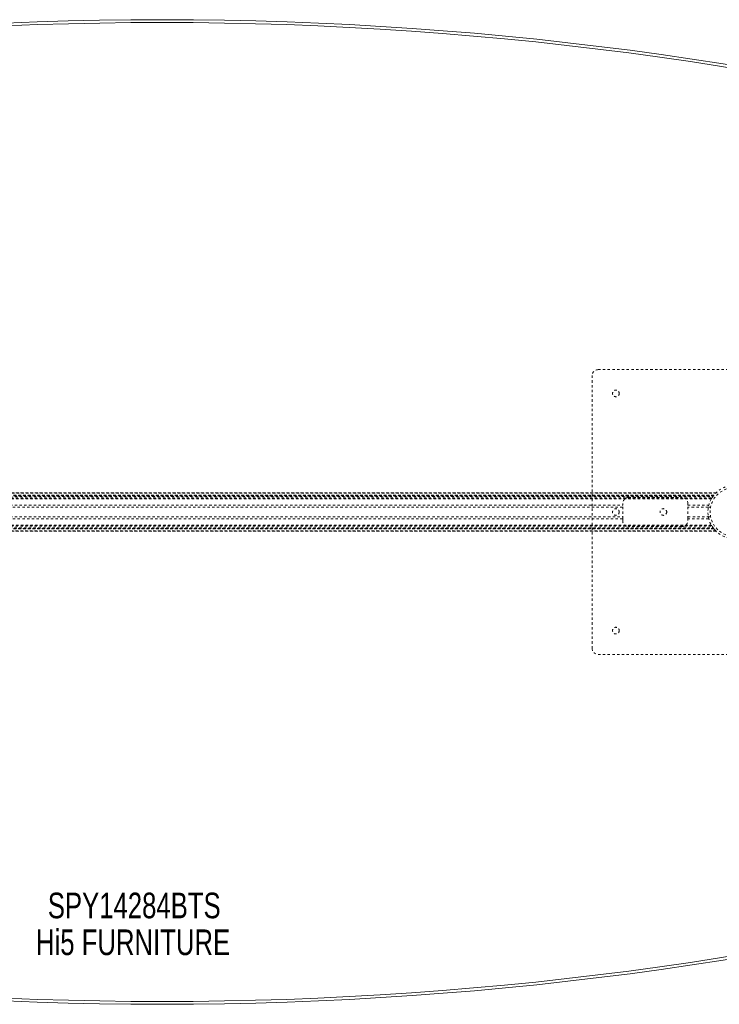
# Model space of a CAD drawing. Header units: inches. Extents: x 25.5 to 109, y 39.5 to 81.
# Tile 3 of 5: x 61.3 to 90.7, y 39.5 to 81. Entities that reach past the tile are written whole.
import ezdxf

# ---------------------------------------------------------------- set-up
doc = ezdxf.new("R2010")
doc.units = ezdxf.units.IN
doc.header["$MEASUREMENT"] = 0
doc.linetypes.add('SLD-Dashed', pattern=[0.075, 0.05, -0.025])
doc.linetypes.add('SLD-Solid', pattern=[0])
doc.layers.add('HI5-SYMBOLTEXT', color=5, linetype='SLD-Solid')
doc.styles.add('SLDTEXTSTYLE0', font='TXT', dxfattribs={"width": 0.75})

# ---------------------------------------------------------------- blocks, each defined once
blk = doc.blocks.new('SW_NOTE_0')
at = {"layer": 'HI5-SYMBOLTEXT', "color": 0, "char_height": 1.08, "attachment_point": 1, "style": 'SLDTEXTSTYLE0'}
for s, insert in [('SPY14284BTS', (0, 1.392)), ('Hi5 FURNITURE', (-0.498, -0.16))]:
    blk.add_mtext(s, dxfattribs=dict(at, insert=insert))

msp = doc.modelspace()

# ---------------------------------------------------------------- linework, layer by layer
at = {"color": 7, "linetype": 'SLD-Dashed', "lineweight": 0}
for p, q in [((85.379, 54.541), (85.379, 66.041)), ((85.629, 66.291), (97.129, 66.291)), ((43.914, 61.096), (90.593, 61.096)), ((90.592, 61.096), (43.915, 61.096)), ((43.927, 61.084), (90.581, 61.084)), ((43.997, 61.006), (90.51, 61.006)), ((90.51, 61.006), (43.997, 61.006)), ((90.506, 61.001), (90.51, 61.006)), ((90.593, 61.096), (90.592, 61.095)), ((90.506, 61.001), (44.001, 61.001)), ((44.004, 60.997), (90.503, 60.997)), ((90.503, 60.997), (44.004, 60.997)), ((90.499, 60.992), (44.009, 60.992)), ((44.016, 60.982), (90.491, 60.982)), ((44.017, 60.981), (90.49, 60.981)), ((90.489, 60.979), (44.018, 60.979)), ((90.487, 60.977), (44.02, 60.977)), ((44.042, 60.947), (90.465, 60.947)), ((44.081, 60.889), (90.426, 60.889)), ((44.097, 60.864), (90.41, 60.864)), ((44.107, 60.846), (90.4, 60.846)), ((86.664, 60.572), (86.664, 60.656)), ((86.914, 60.906), (89.164, 60.906)), ((89.414, 60.656), (89.414, 60.572)), ((90.426, 60.889), (90.429, 60.894)), ((90.475, 60.961), (90.503, 60.997)), ((90.503, 60.997), (90.487, 60.977)), ((47.844, 60.572), (86.664, 60.572)), ((86.664, 60.488), (47.844, 60.488)), ((86.664, 60.009), (86.664, 60.572)), ((89.414, 60.009), (89.414, 60.572)), ((89.414, 60.572), (90.289, 60.572)), ((90.271, 60.488), (89.414, 60.488)), ((90.368, 60.491), (90.272, 60.491)), ((47.844, 60.093), (86.664, 60.093)), ((86.664, 60.009), (47.844, 60.009)), ((86.664, 59.926), (86.664, 60.009)), ((89.414, 60.093), (90.271, 60.093)), ((90.289, 60.009), (89.414, 60.009)), ((89.414, 60.009), (89.414, 59.926)), ((90.272, 60.091), (90.27, 60.098)), ((90.272, 60.091), (90.368, 60.091)), ((43.913, 59.486), (90.594, 59.486)), ((90.593, 59.486), (43.914, 59.486)), ((43.915, 59.486), (90.592, 59.486)), ((90.581, 59.498), (43.927, 59.498)), ((90.51, 59.576), (43.997, 59.576)), ((43.997, 59.576), (90.51, 59.576)), ((44.001, 59.581), (90.506, 59.581)), ((44.002, 59.582), (90.505, 59.582)), ((90.503, 59.585), (44.004, 59.585)), ((44.004, 59.585), (90.503, 59.585)), ((90.494, 59.596), (44.014, 59.596)), ((90.49, 59.601), (44.017, 59.601)), ((44.018, 59.602), (90.489, 59.602)), ((44.02, 59.605), (90.487, 59.605)), ((44.037, 59.627), (90.47, 59.627)), ((44.081, 59.692), (90.426, 59.692)), ((44.097, 59.718), (90.41, 59.718)), ((44.107, 59.736), (90.4, 59.736)), ((89.164, 59.676), (86.914, 59.676)), ((90.487, 59.605), (90.503, 59.585)), ((90.505, 59.582), (90.51, 59.576)), ((90.51, 59.576), (90.506, 59.581)), ((97.129, 54.291), (85.629, 54.291))]:
    msp.add_line(p, q, dxfattribs=at)
at = {"color": 7, "linetype": 'SLD-Dashed', "lineweight": 0, "flags": 128}
for points in [[(90.27, 60.485), (90.271, 60.487), (90.271, 60.488)], [(90.271, 60.487), (90.272, 60.491), (90.271, 60.485)], [(90.271, 60.093), (90.269, 60.104), (90.268, 60.113)]]:
    msp.add_lwpolyline(points, dxfattribs=at)
at = {"color": 7, "linetype": 'SLD-Dashed', "lineweight": 0}
for centre, radius in [((86.379, 65.291), 0.141), ((91.379, 60.291), 1.125), ((91.379, 60.291), 1.03), ((86.379, 60.291), 0.141), ((88.379, 60.291), 0.141), ((86.379, 55.291), 0.141)]:
    msp.add_circle(centre, radius, dxfattribs=at)
at = {"color": 7, "linetype": 'SLD-Solid', "lineweight": 15}
for centre, radius, start, end in [((67.254, -70.242), 151.283, 73.98003, 106.01997), ((67.254, -70.242), 151.165, 74.01375, 105.98625), ((67.254, -70.242), 151.165, 74.01375, 105.98625), ((67.254, 190.824), 151.283, 253.98003, 286.01997), ((67.254, 190.824), 151.165, 254.01375, 285.98625), ((67.254, 190.824), 151.165, 254.01375, 285.98625)]:
    msp.add_arc(centre, radius, start, end, dxfattribs=at)
at = {"color": 7, "linetype": 'SLD-Dashed', "lineweight": 0}
for centre, radius, start, end in [((85.629, 66.041), 0.25, 90, 180), ((91.385, 60.284), 1.134, 134.3118, 135.1768), ((86.914, 60.656), 0.25, 90, 180), ((89.164, 60.656), 0.25, 0, 90), ((91.392, 60.283), 1.14, 147.8816, 150.4075), ((91.379, 60.291), 1.125, 142.2649, 149.382), ((86.914, 59.926), 0.25, 180, 270), ((89.164, 59.926), 0.25, 270, 360), ((91.383, 60.294), 1.13, 209.5815, 212.1294), ((91.354, 60.269), 1.092, 217.6141, 225.7632), ((85.629, 54.541), 0.25, 180, 270)]:
    msp.add_arc(centre, radius, start, end, dxfattribs=at)

# ---------------------------------------------------------------- block references
at = {"layer": 'HI5-SYMBOLTEXT', "color": 5}
msp.add_blockref('SW_NOTE_0', (62.437, 42.855), dxfattribs=at)

doc.saveas('drawing.dxf')
